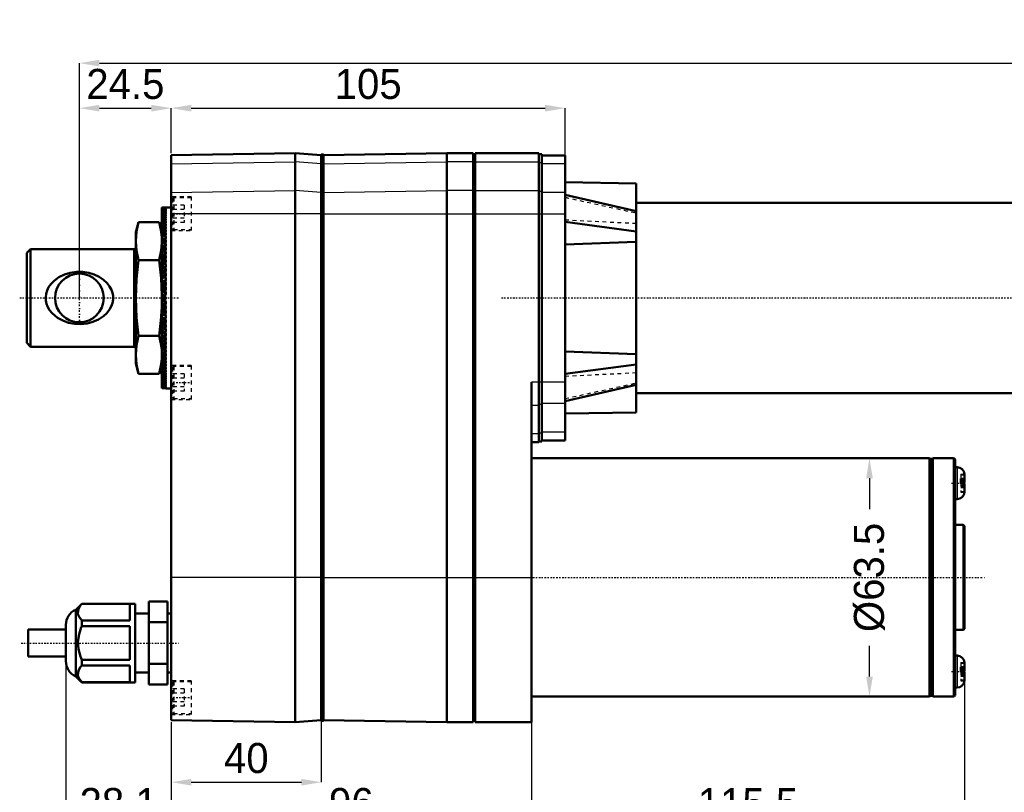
# Model space of a CAD drawing. Header units: millimetres. Extents: x -2 to 963, y 0 to 312.
# Tile 2 of 12: x -2 to 261, y 106 to 312. Entities that reach past the tile are written whole.
import ezdxf

# ---------------------------------------------------------------- set-up
doc = ezdxf.new("R2010")
doc.units = ezdxf.units.MM
doc.linetypes.add('Center', pattern=[1.5, 0.45, -0.5, 0.05, -0.5])
doc.linetypes.add('Dashed', pattern=[2, 1, -1])
for name, color, linetype, lineweight in [('am_0', 7, 'Continuous', 50), ('am_12', 3, 'Continuous', 25), ('am_3', 6, 'Dashed', 25), ('am_6', 2, 'Continuous', 35), ('am_7', 7, 'Center', 25), ('am_8', 3, 'Continuous', 25), ('am_9', 7, 'Continuous', 50)]:
    doc.layers.add(name, color=color, linetype=linetype, lineweight=lineweight)
doc.dimstyles.new('ISO-25', dxfattribs={"dimtxt": 2.5, "dimasz": 2.5, "dimexe": 1.25, "dimexo": 0.625, "dimtad": 1, "dimtxsty": 'Standard', "dimcen": 2.5, "dimadec": 0, "dimazin": 0, "dimtfac": 1, "dimtmove": 0, "dimatfit": 3, "dimfxl": 1, "dimarcsym": 0})

# ---------------------------------------------------------------- blocks, each defined once
blk = doc.blocks.new('4_ID1012G5A404570000L5000T_0_in_ID10K_12_G4A_40_457_0000L50_0__1000')
at = {"layer": 'am_0'}
for p, q in [((71.5, 276.07), (38.5, 275.49)), ((78.5, 275.49), (71.5, 276.07)), ((71.5, 276.07), (71.5, 124.37)), ((79.05, 275.69), (78.5, 275.69)), ((78.5, 275.69), (78.5, 124.74)), ((111.95, 276.07), (79.05, 275.5)), ((79.05, 275.69), (79.05, 124.74)), ((118.95, 276.07), (111.95, 276.07)), ((111.95, 276.07), (111.95, 124.37)), ((118.95, 276.07), (118.95, 124.37)), ((119.5, 275.69), (118.95, 275.69)), ((136.5, 276.07), (119.5, 276.07)), ((119.5, 276.07), (119.5, 124.37)), ((136.5, 276.07), (136.5, 199.06)), ((137.3, 275.78), (136.5, 275.78)), ((137.3, 275.78), (137.3, 199.16)), ((38.5, 275.49), (38.5, 124.95)), ((143.5, 275.47), (137.3, 275.47)), ((143.5, 275.47), (143.5, 199.47)), ((162.45, 267.98), (143.5, 268.31)), ((162.45, 267.98), (162.45, 260.68)), ((162.45, 260.64), (143.5, 265)), ((755, 262.87), (162.45, 262.87)), ((35.99, 236.13), (36, 261.56)), ((36, 261.56), (37, 261.57)), ((37, 261.55), (36, 261.56)), ((36, 261.51), (37, 261.52)), ((37, 261.47), (36, 261.49)), ((36, 261.38), (37, 261.4)), ((37, 261.32), (36, 261.35)), ((36, 261.19), (37, 261.22)), ((37, 261.11), (36, 261.14)), ((36, 260.93), (37, 260.97)), ((37, 260.83), (36, 260.87)), ((36, 260.61), (37, 260.66)), ((37, 260.49), (36, 260.54)), ((36, 260.23), (37, 260.29)), ((37, 260.08), (36, 260.14)), ((38.5, 261.57), (37, 261.57)), ((37, 261.57), (37, 261.57)), ((37, 261.55), (37, 261.52)), ((37, 261.47), (37, 261.4)), ((37, 261.32), (37, 261.22)), ((37, 261.11), (37, 260.97)), ((37, 260.83), (37, 260.66)), ((37, 260.49), (37, 260.29)), ((37, 260.08), (37, 259.85)), ((162.45, 260.64), (162.45, 214.3)), ((29.78, 257.68), (29, 254.97)), ((29.78, 257.68), (35.22, 257.68)), ((36, 254.97), (35.22, 257.68)), ((36, 259.79), (37, 259.85)), ((37, 259.62), (36, 259.69)), ((36, 259.28), (37, 259.35)), ((37, 259.09), (36, 259.17)), ((36, 258.71), (37, 258.79)), ((37, 258.5), (36, 258.59)), ((36, 258.09), (37, 258.18)), ((37, 257.86), (36, 257.95)), ((36, 257.41), (37, 257.5)), ((37, 259.62), (37, 259.35)), ((37, 259.09), (37, 258.79)), ((37, 258.5), (37, 258.18)), ((37, 257.86), (37, 257.5)), ((143.5, 257.75), (162.45, 255.21)), ((29, 254.97), (29, 219.97)), ((37, 257.16), (36, 257.26)), ((36, 256.67), (37, 256.78)), ((37, 256.4), (36, 256.51)), ((36, 255.88), (37, 255.99)), ((37, 255.59), (36, 255.71)), ((36, 255.04), (37, 255.16)), ((37, 254.74), (36, 254.86)), ((37, 257.16), (37, 256.78)), ((37, 256.4), (37, 255.99)), ((37, 255.59), (37, 255.16)), ((37, 254.74), (37, 254.28)), ((35.94, 253.98), (35.92, 254.2)), ((35.99, 253.29), (35.94, 253.98)), ((35.99, 253.08), (35.99, 253.29)), ((36, 252.63), (35.99, 253.08)), ((36, 254.15), (37, 254.28)), ((37, 253.84), (36, 253.96)), ((36, 253.22), (37, 253.35)), ((37, 252.89), (36, 253.02)), ((36, 252.25), (36, 252.63)), ((36, 252.24), (37, 252.38)), ((37, 251.9), (36, 252.04)), ((37, 253.84), (37, 253.35)), ((37, 252.89), (37, 252.38)), ((143.5, 251.76), (162.45, 252.46)), ((1, 250.47), (0, 249.47)), ((0, 249.47), (0, 225.47)), ((28.6, 250.47), (1, 250.47)), ((1, 250.47), (1, 224.47)), ((29, 250.87), (28.6, 250.47)), ((28.6, 250.47), (28.6, 224.47)), ((36, 251.23), (37, 251.37)), ((37, 250.87), (36, 251.01)), ((36, 250.17), (37, 250.32)), ((37, 249.8), (36, 249.95)), ((37, 251.9), (37, 251.37)), ((37, 250.87), (37, 250.32)), ((37, 249.8), (37, 249.24)), ((29.78, 247.57), (35.22, 247.57)), ((36, 249.08), (37, 249.24)), ((37, 248.7), (36, 248.85)), ((36, 247.96), (37, 248.12)), ((37, 247.57), (36, 247.73)), ((36, 246.81), (37, 246.98)), ((37, 248.7), (37, 248.12)), ((37, 247.57), (37, 246.98)), ((37, 246.41), (36, 246.57)), ((36, 245.64), (37, 245.8)), ((37, 245.22), (36, 245.39)), ((36, 244.44), (37, 244.61)), ((37, 244.02), (36, 244.19)), ((37, 246.41), (37, 245.8)), ((37, 245.22), (37, 244.61)), ((36, 243.22), (37, 243.39)), ((37, 242.8), (36, 242.97)), ((36, 241.99), (37, 242.16)), ((37, 241.56), (36, 241.73)), ((37, 244.02), (37, 243.39)), ((37, 242.8), (37, 242.16)), ((37, 241.56), (37, 240.92)), ((36.59, 240.85), (36, 240.95)), ((36, 240.75), (37, 240.92)), ((37, 240.31), (36, 240.49)), ((37, 239.79), (36, 239.96)), ((36, 239.49), (37, 239.67)), ((37, 239.05), (36, 239.23)), ((37, 238.79), (36, 238.97)), ((37, 240.31), (37, 239.67)), ((37, 239.05), (37, 238.41)), ((36, 238.23), (37, 238.41)), ((36, 213.38), (36, 238.1)), ((37, 237.79), (36, 237.97)), ((37, 237.47), (36, 237.47)), ((36, 236.97), (37, 237.15)), ((37, 236.53), (36, 236.71)), ((37, 237.79), (37, 237.15)), ((37, 236.53), (37, 235.89)), ((35.91, 234.15), (35.93, 234.54)), ((35.93, 234.54), (35.99, 236.13)), ((37, 236.15), (36, 235.97)), ((36, 235.71), (37, 235.89)), ((37, 235.27), (36, 235.45)), ((37, 235.15), (36, 234.98)), ((36, 234.45), (37, 234.63)), ((37, 234.02), (36, 234.19)), ((36.59, 234.09), (36, 233.99)), ((37, 235.27), (37, 234.63)), ((37, 234.02), (37, 233.38)), ((36, 233.21), (37, 233.38)), ((37, 232.78), (36, 232.95)), ((36, 231.97), (37, 232.14)), ((37, 231.55), (36, 231.72)), ((37, 232.78), (37, 232.14)), ((37, 231.55), (37, 230.92)), ((36, 230.75), (37, 230.92)), ((37, 230.33), (36, 230.5)), ((36, 229.55), (37, 229.72)), ((37, 229.14), (36, 229.3)), ((36, 228.37), (37, 228.53)), ((37, 230.33), (37, 229.72)), ((37, 229.14), (37, 228.53)), ((29.78, 227.37), (35.22, 227.37)), ((37, 227.96), (36, 228.13)), ((36, 227.21), (37, 227.37)), ((37, 226.82), (36, 226.98)), ((36, 226.09), (37, 226.24)), ((37, 225.7), (36, 225.86)), ((37, 227.96), (37, 227.37)), ((37, 226.82), (37, 226.24)), ((0, 225.47), (1, 224.47)), ((1, 224.47), (28.6, 224.47)), ((28.6, 224.47), (29, 224.07)), ((35.94, 223.67), (35.82, 224.69)), ((35.98, 223), (35.94, 223.67)), ((36, 224.99), (37, 225.14)), ((37, 224.62), (36, 224.77)), ((36, 223.93), (37, 224.07)), ((37, 223.57), (36, 223.71)), ((37, 225.7), (37, 225.14)), ((37, 224.62), (37, 224.07)), ((37, 223.57), (37, 223.04)), ((143.5, 223.18), (162.45, 222.48)), ((35.92, 220.74), (35.94, 220.97)), ((35.94, 220.97), (35.99, 221.65)), ((36, 222.69), (35.98, 223)), ((35.99, 221.86), (36, 222.31)), ((35.99, 221.65), (35.99, 221.86)), ((36, 222.9), (37, 223.04)), ((37, 222.56), (36, 222.7)), ((36, 222.31), (36, 222.69)), ((36, 221.92), (37, 222.05)), ((37, 221.59), (36, 221.72)), ((36, 220.98), (37, 221.1)), ((37, 220.66), (36, 220.79)), ((37, 222.56), (37, 222.05)), ((37, 221.59), (37, 221.1)), ((37, 220.66), (37, 220.2)), ((29, 219.97), (29.78, 217.26)), ((35.22, 217.26), (36, 219.97)), ((36, 220.08), (37, 220.2)), ((37, 219.78), (36, 219.9)), ((36, 219.23), (37, 219.35)), ((37, 218.95), (36, 219.06)), ((36, 218.43), (37, 218.54)), ((37, 218.16), (36, 218.27)), ((37, 219.78), (37, 219.35)), ((37, 218.95), (37, 218.54)), ((37, 218.16), (37, 217.78)), ((143.5, 217.2), (162.45, 219.72)), ((29.78, 217.26), (35.22, 217.26)), ((36, 217.68), (37, 217.78)), ((37, 217.44), (36, 217.53)), ((36, 216.99), (37, 217.08)), ((37, 216.76), (36, 216.85)), ((36, 216.35), (37, 216.44)), ((37, 216.15), (36, 216.23)), ((36, 215.77), (37, 215.85)), ((37, 215.59), (36, 215.66)), ((36, 215.25), (37, 215.32)), ((37, 217.44), (37, 217.08)), ((37, 216.76), (37, 216.44)), ((37, 216.15), (37, 215.85)), ((37, 215.59), (37, 215.32)), ((37, 215.09), (36, 215.15)), ((36, 214.8), (37, 214.86)), ((37, 214.65), (36, 214.71)), ((36, 214.4), (37, 214.45)), ((37, 214.28), (36, 214.33)), ((36, 214.07), (37, 214.11)), ((37, 213.97), (36, 214.01)), ((36, 213.8), (37, 213.83)), ((37, 213.72), (36, 213.75)), ((36, 213.59), (37, 213.62)), ((37, 213.54), (36, 213.56)), ((36, 213.45), (37, 213.47)), ((37, 213.42), (36, 213.43)), ((36, 213.38), (37, 213.39)), ((37, 213.37), (36, 213.38)), ((37, 215.09), (37, 214.86)), ((37, 214.65), (37, 214.45)), ((37, 214.28), (37, 214.11)), ((37, 213.97), (37, 213.83)), ((37, 213.72), (37, 213.62)), ((37, 213.54), (37, 213.47)), ((37, 213.42), (37, 213.39)), ((37, 213.37), (37, 213.37)), ((37, 213.37), (38.5, 213.37)), ((134.5, 124.37), (134.5, 215.01)), ((143.5, 209.92), (162.45, 214.3)), ((162.45, 214.27), (162.45, 206.96)), ((162.45, 212.07), (755, 212.07)), ((143.5, 206.63), (162.45, 206.96)), ((134.5, 199.06), (136.5, 199.06)), ((136.5, 199.16), (137.3, 199.16)), ((137.3, 199.47), (143.5, 199.47)), ((240.65, 194.72), (134.5, 194.72)), ((241, 194.37), (240.65, 194.72)), ((240.65, 194.72), (240.65, 131.22)), ((241.5, 194.57), (241, 194.57)), ((241, 194.57), (241, 131.37)), ((247, 194.72), (241.5, 194.72)), ((241.5, 194.72), (241.5, 131.22)), ((247.5, 194.22), (247.5, 131.72)), ((248, 192.33), (247.5, 192.33)), ((249, 188.18), (249, 189.36)), ((249.99, 190.5), (250, 190.32)), ((250, 190.47), (249.99, 190.5)), ((250, 190.32), (250, 188.3)), ((249, 188.86), (250, 188.86)), ((250, 187.87), (250, 185.84)), ((247.5, 183.83), (248, 183.83)), ((250, 186.05), (249.99, 185.87)), ((249.99, 185.87), (250, 185.7)), ((249.99, 185.66), (250, 185.84)), ((249.5, 176.97), (247.5, 176.97)), ((250, 176.47), (250, 149.47)), ((14.6, 155.97), (13, 154.37)), ((28.9, 155.97), (14.6, 155.97)), ((14.6, 155.97), (14.6, 155.94)), ((14.6, 155.94), (27.4, 155.94)), ((27.4, 155.94), (27.4, 151.47)), ((28.9, 155.97), (28.9, 134.97)), ((37.5, 156.56), (32.5, 156.56)), ((32.5, 156.56), (32.5, 134.39)), ((37.5, 156.56), (37.5, 134.39)), ((13, 154.37), (13, 136.57)), ((32.5, 153.35), (28.9, 153.35)), ((38.5, 153.35), (37.5, 153.35)), ((10.4, 150.29), (10.4, 140.65)), ((27.4, 151.47), (14.6, 151.47)), ((14.6, 151.47), (14.6, 149.95)), ((14.6, 149.95), (27.4, 149.95)), ((27.4, 149.95), (27.4, 141)), ((37.5, 151.02), (32.5, 151.02)), ((10.4, 149.07), (0.35, 149.07)), ((0.35, 149.07), (0.35, 141.87)), ((247.5, 148.97), (249.5, 148.97)), ((0.35, 141.87), (10.4, 141.87)), ((248, 142.11), (247.5, 142.11)), ((27.4, 141), (14.6, 141)), ((14.6, 141), (14.6, 139.48)), ((14.6, 139.48), (27.4, 139.48)), ((27.4, 139.48), (27.4, 135.01)), ((37.5, 139.93), (32.5, 139.93)), ((249.99, 140.28), (250, 140.1)), ((250, 140.24), (249.99, 140.28)), ((250, 140.1), (250, 138.07)), ((13, 136.57), (14.6, 134.97)), ((28.9, 137.6), (32.5, 137.6)), ((37.5, 137.6), (38.5, 137.6)), ((249, 137.95), (249, 139.13)), ((249, 138.63), (250, 138.63)), ((250, 137.64), (250, 135.62)), ((27.4, 135.01), (14.6, 135.01)), ((14.6, 135.01), (14.6, 134.97)), ((14.6, 134.97), (28.9, 134.97)), ((37.5, 134.39), (32.5, 134.39)), ((250, 135.83), (249.99, 135.65)), ((249.99, 135.65), (250, 135.47)), ((249.99, 135.44), (250, 135.62)), ((240.65, 131.22), (241, 131.57)), ((241, 131.37), (241.5, 131.37)), ((247.5, 133.61), (248, 133.61)), ((134.5, 131.22), (240.65, 131.22)), ((241.5, 131.22), (247, 131.22)), ((38.5, 124.95), (71.5, 124.37)), ((71.5, 124.37), (78.5, 124.95)), ((78.5, 124.74), (79.05, 124.74)), ((79.05, 124.94), (111.95, 124.37)), ((111.95, 124.37), (118.95, 124.37)), ((118.95, 124.74), (119.5, 124.74)), ((119.5, 124.37), (134.5, 124.37))]:
    blk.add_line(p, q, dxfattribs=at)
for points in [[(29.78, 257.68), (29.21, 255.16), (29, 252.63)], [(35.92, 254.2), (35.79, 255.15), (35.22, 257.68)], [(29, 252.63), (29.21, 250.1), (29.78, 247.57)], [(35.22, 247.57), (35.79, 250.09), (36, 252.25)], [(29.78, 247.57), (29.21, 242.55), (29, 237.47)], [(36, 238.1), (35.78, 242.74), (35.22, 247.57)], [(8.12, 232.21), (9.54, 231.43), (11.08, 230.88), (12.72, 230.57), (14.39, 230.5), (16.03, 230.68), (17.6, 231.09), (19.09, 231.74), (20.44, 232.62), (21.31, 233.43), (22.05, 234.37), (22.5, 235.19), (22.82, 236.08), (22.98, 237.03), (22.97, 237.99), (22.83, 238.82), (22.56, 239.61), (22.06, 240.55), (21.43, 241.39), (20.41, 242.34), (19.24, 243.12), (17.94, 243.73), (16.54, 244.15), (14.88, 244.41), (13.18, 244.41), (11.57, 244.18), (10.02, 243.71), (8.55, 243), (7.24, 242.05), (6.45, 241.24), (5.79, 240.31), (5.39, 239.49), (5.12, 238.61), (5.01, 237.68), (5.05, 236.75), (5.23, 235.93), (5.52, 235.15), (6.06, 234.21), (6.74, 233.37), (8.12, 232.21)], [(29, 237.47), (29.22, 232.2), (29.78, 227.37)], [(35.22, 227.37), (35.79, 232.39), (35.91, 234.15)], [(29.78, 227.37), (29.21, 224.85), (29, 222.31)], [(35.82, 224.69), (35.79, 224.84), (35.22, 227.37)], [(29, 222.31), (29.21, 219.79), (29.78, 217.26)], [(35.22, 217.26), (35.79, 219.78), (35.92, 220.74)], [(250, 189.05), (249.93, 189.15), (249.62, 189.26), (249.13, 189.34), (249, 189.36)], [(249, 188.18), (249.52, 188.1), (249.86, 188), (250, 187.88), (250, 187.87)], [(249.59, 188.08), (249.86, 188.17), (250, 188.28), (250, 188.3)], [(14.6, 151.47), (13.92, 152.45), (13.71, 152.98), (13.61, 153.51), (13.73, 154.48), (14.23, 155.46), (14.6, 155.94)], [(14.6, 141), (14.26, 141.87), (13.75, 143.81), (13.61, 145.82), (13.89, 147.82), (14.51, 149.74), (14.6, 149.95)], [(14.6, 135.01), (13.92, 136), (13.71, 136.52), (13.61, 137.06), (13.73, 138.03), (14.23, 139.01), (14.6, 139.48)], [(250, 138.82), (249.93, 138.92), (249.62, 139.03), (249.13, 139.12), (249, 139.13)], [(249, 137.95), (249.52, 137.87), (249.86, 137.77), (250, 137.66), (250, 137.64)], [(249.59, 137.86), (249.86, 137.94), (250, 138.06), (250, 138.07)]]:
    blk.add_lwpolyline(points, dxfattribs=at)
blk.add_circle((14, 237.47), 6.5, dxfattribs=at)
for centre, radius, start, end in [((247, 194.22), 0.5, 0, 90), ((248, 190.33), 2, 3.8918, 90), ((248, 185.83), 2, 270, 356.0987), ((249.5, 176.47), 0.5, 0, 90), ((14.9, 150.29), 4.5, 114.975, 180), ((249.5, 149.47), 0.5, 270, 0), ((248, 140.11), 2, 3.8918, 90), ((14.9, 140.65), 4.5, 180, 245.025), ((248, 135.61), 2, 270, 356.0987), ((247, 131.72), 0.5, 270, 360)]:
    blk.add_arc(centre, radius, start, end, dxfattribs=at)
at = {"layer": 'am_12'}
for p, q in [((38.5, 273.22), (71.5, 273.76)), ((78.5, 273.22), (71.5, 273.76)), ((79.05, 273.43), (78.5, 273.43)), ((79.05, 273.23), (111.95, 273.76)), ((118.95, 273.76), (111.95, 273.76)), ((119.5, 273.43), (118.95, 273.43)), ((119.5, 273.76), (136.5, 273.76)), ((137.3, 273.5), (136.5, 273.5)), ((143.5, 273.22), (137.3, 273.22)), ((38.5, 265.57), (71.5, 266.12)), ((78.5, 265.57), (71.5, 266.12)), ((79.05, 265.79), (78.5, 265.79)), ((79.05, 265.58), (111.95, 266.12)), ((118.95, 266.12), (111.95, 266.12)), ((119.5, 265.79), (118.95, 265.79)), ((119.5, 266.12), (136.5, 266.12)), ((137.3, 265.86), (136.5, 265.86)), ((143.5, 265.57), (137.3, 265.57)), ((78.5, 259.93), (38.5, 259.93)), ((79.05, 259.93), (78.5, 259.93)), ((79.05, 259.93), (118.95, 259.93)), ((119.5, 259.93), (118.95, 259.93)), ((119.5, 259.93), (143.5, 259.93)), ((143.5, 215.01), (134.5, 215.01)), ((136.5, 208.83), (134.5, 208.83)), ((137.3, 209.08), (136.5, 209.08)), ((143.5, 209.37), (137.3, 209.37)), ((136.5, 201.26), (134.5, 201.26)), ((137.3, 201.44), (136.5, 201.44)), ((143.5, 201.72), (137.3, 201.72)), ((247, 194.72), (247, 131.22)), ((248, 192.33), (248, 183.83)), ((249, 188.86), (250, 188.86)), ((249, 188.48), (250, 188.48)), ((249.5, 176.97), (249.5, 148.97)), ((78.5, 162.97), (38.5, 162.97)), ((79.05, 162.96), (78.5, 162.96)), ((79.05, 162.97), (118.95, 162.97)), ((119.5, 162.96), (118.95, 162.96)), ((119.5, 162.97), (134.5, 162.97)), ((248, 142.11), (248, 133.61)), ((249, 138.64), (250, 138.64)), ((249, 138.26), (250, 138.26))]:
    blk.add_line(p, q, dxfattribs=at)
at = {"layer": 'am_3'}
for p, q in [((43.8, 264.43), (38.5, 264.43)), ((38.85, 263.88), (38.85, 255.98)), ((43.8, 264.18), (39.15, 264.18)), ((39.15, 264.18), (39.15, 255.68)), ((43.8, 264.43), (43.8, 255.43)), ((162.45, 260.64), (143.5, 265.02)), ((143.5, 264.3), (162.45, 260.12)), ((143.5, 264.29), (162.45, 260.12)), ((37, 261.57), (37, 261.55)), ((37, 261.52), (37, 261.47)), ((37, 261.4), (37, 261.32)), ((37, 261.22), (37, 261.11)), ((37, 260.97), (37, 260.83)), ((37, 260.66), (37, 260.49)), ((37, 260.29), (37, 260.08)), ((41.95, 262.24), (38.85, 262.24)), ((41.95, 261.08), (38.85, 261.08)), ((41.95, 262.24), (41.95, 257.62)), ((37, 259.85), (37, 259.62)), ((37, 259.35), (37, 259.09)), ((37, 258.79), (37, 258.5)), ((37, 258.18), (37, 257.86)), ((37, 257.5), (37, 257.16)), ((41.95, 258.78), (38.85, 258.78)), ((41.95, 257.62), (38.85, 257.62)), ((143.5, 258.31), (162.45, 257.37)), ((143.5, 257.74), (162.45, 255.21)), ((37, 256.57), (36, 256.56)), ((37, 256.56), (36, 256.56)), ((37, 256.53), (36, 256.51)), ((37, 256.5), (36, 256.51)), ((37, 256.43), (36, 256.41)), ((37, 256.39), (36, 256.41)), ((37, 256.29), (36, 256.25)), ((37, 256.22), (36, 256.25)), ((37, 256.09), (36, 256.04)), ((37, 256.01), (36, 256.04)), ((37, 255.84), (36, 255.78)), ((37, 255.74), (36, 255.78)), ((37, 255.54), (36, 255.48)), ((37, 255.42), (36, 255.48)), ((37, 255.19), (36, 255.12)), ((37, 255.05), (36, 255.12)), ((37, 254.79), (36, 254.71)), ((37, 254.64), (36, 254.71)), ((37, 256.78), (37, 256.4)), ((37, 255.99), (37, 255.59)), ((37, 255.16), (37, 254.74)), ((38.5, 255.43), (43.8, 255.43)), ((39.15, 255.68), (43.8, 255.68)), ((37, 254.34), (36, 254.26)), ((37, 254.18), (36, 254.26)), ((37, 253.85), (36, 253.76)), ((37, 253.67), (36, 253.76)), ((37, 253.31), (36, 253.21)), ((37, 253.28), (36, 251.47)), ((37, 253.25), (36, 251.45)), ((37, 253.11), (36, 253.21)), ((37, 253.19), (36, 251.39)), ((37, 253.08), (36, 251.3)), ((37, 252.93), (36, 251.16)), ((37, 252.74), (36, 250.99)), ((37, 252.73), (36, 252.62)), ((37, 252.52), (36, 252.62)), ((37, 252.5), (36, 250.78)), ((37, 252.23), (36, 250.54)), ((37, 252.11), (36, 251.99)), ((37, 254.28), (37, 253.84)), ((37, 253.35), (37, 252.89)), ((37, 252.38), (37, 251.9)), ((37, 251.88), (36, 251.99)), ((37, 251.91), (36, 250.26)), ((37, 251.55), (36, 249.94)), ((37, 251.45), (36, 251.33)), ((37, 251.21), (36, 251.33)), ((37, 251.16), (36, 249.59)), ((37, 250.75), (36, 250.62)), ((37, 250.73), (36, 249.21)), ((37, 250.49), (36, 250.62)), ((37, 250.26), (36, 248.8)), ((37, 250.01), (36, 249.87)), ((37, 249.74), (36, 249.87)), ((37, 249.75), (36, 248.35)), ((37, 251.37), (37, 250.87)), ((37, 250.32), (37, 249.8)), ((37, 249.24), (36, 249.1)), ((37, 249.22), (36, 247.87)), ((37, 248.96), (36, 249.1)), ((37, 248.65), (36, 247.37)), ((37, 248.44), (36, 248.29)), ((37, 248.15), (36, 248.29)), ((37, 248.05), (36, 246.84)), ((37, 247.6), (36, 247.45)), ((37, 247.3), (36, 247.45)), ((37, 247.42), (36, 246.28)), ((37, 249.24), (37, 248.7)), ((37, 248.12), (37, 247.57)), ((37, 246.98), (37, 246.41)), ((37, 246.76), (36, 245.7)), ((37, 246.74), (36, 246.58)), ((37, 246.43), (36, 246.58)), ((37, 246.08), (36, 245.09)), ((37, 245.85), (36, 245.69)), ((37, 245.54), (36, 245.69)), ((37, 245.37), (36, 244.47)), ((37, 244.94), (36, 244.78)), ((37, 244.62), (36, 244.78)), ((37, 244.65), (36, 243.83)), ((37, 245.8), (37, 245.22)), ((37, 244.61), (37, 244.02)), ((37, 244.01), (36, 243.85)), ((37, 243.9), (36, 243.16)), ((37, 243.68), (36, 243.85)), ((37, 243.13), (36, 242.49)), ((37, 243.07), (36, 242.89)), ((37, 242.73), (36, 242.89)), ((37, 242.35), (36, 241.8)), ((37, 242.1), (36, 241.93)), ((37, 241.76), (36, 241.93)), ((37, 241.56), (36, 241.09)), ((37, 243.39), (37, 242.8)), ((37, 242.16), (37, 241.56)), ((37, 241.13), (36, 240.95)), ((37, 240.76), (36, 240.38)), ((37, 240.14), (36, 239.96)), ((37, 239.94), (36, 239.66)), ((37, 239.14), (36, 238.97)), ((37, 239.12), (36, 238.93)), ((37, 240.78), (36.59, 240.85)), ((37, 240.92), (37, 240.31)), ((37, 239.67), (37, 239.12)), ((37, 238.3), (36, 238.2)), ((37, 238.15), (36, 237.97)), ((37, 236.79), (36, 236.97)), ((37, 236.64), (36, 236.74)), ((37, 238.41), (37, 238.15)), ((37, 236.79), (37, 236.53)), ((37, 235.82), (36, 236.01)), ((37, 235.8), (36, 235.97)), ((37, 235), (36, 235.28)), ((37, 234.8), (36, 234.98)), ((37, 234.18), (36, 234.56)), ((37, 233.81), (36, 233.99)), ((37, 233.38), (36, 233.85)), ((37, 234.16), (36.59, 234.09)), ((37, 235.82), (37, 235.27)), ((37, 234.63), (37, 234.02)), ((37, 233.18), (36, 233.01)), ((37, 232.59), (36, 233.14)), ((37, 232.84), (36, 233.01)), ((37, 231.81), (36, 232.45)), ((37, 232.21), (36, 232.05)), ((37, 231.87), (36, 232.05)), ((37, 231.04), (36, 231.78)), ((37, 231.26), (36, 231.09)), ((37, 230.29), (36, 231.11)), ((37, 230.93), (36, 231.09)), ((37, 233.38), (37, 232.78)), ((37, 232.14), (37, 231.55)), ((37, 229.57), (36, 230.47)), ((37, 230.32), (36, 230.16)), ((37, 230), (36, 230.16)), ((37, 228.86), (36, 229.85)), ((37, 229.4), (36, 229.25)), ((37, 229.09), (36, 229.25)), ((37, 228.18), (36, 229.24)), ((37, 227.52), (36, 228.66)), ((37, 228.51), (36, 228.36)), ((37, 230.92), (37, 230.33)), ((37, 229.72), (37, 229.14)), ((37, 228.53), (37, 227.96)), ((37, 228.2), (36, 228.36)), ((37, 226.89), (36, 228.1)), ((37, 227.64), (36, 227.49)), ((37, 226.29), (36, 227.57)), ((37, 227.34), (36, 227.49)), ((37, 225.72), (36, 227.07)), ((37, 226.79), (36, 226.65)), ((37, 226.5), (36, 226.65)), ((37, 225.19), (36, 226.59)), ((37, 224.68), (36, 226.14)), ((37, 225.98), (36, 225.84)), ((37, 225.7), (36, 225.84)), ((37, 227.37), (37, 226.82)), ((37, 226.24), (37, 225.7)), ((37, 224.21), (36, 225.73)), ((37, 223.78), (36, 225.35)), ((37, 225.2), (36, 225.07)), ((37, 224.93), (36, 225.07)), ((37, 223.39), (36, 225)), ((37, 223.03), (36, 224.68)), ((37, 224.45), (36, 224.32)), ((37, 222.71), (36, 224.4)), ((37, 224.19), (36, 224.32)), ((37, 222.44), (36, 224.16)), ((37, 222.2), (36, 223.95)), ((37, 222.01), (36, 223.78)), ((37, 223.73), (36, 223.61)), ((37, 221.86), (36, 223.64)), ((37, 223.49), (36, 223.61)), ((37, 221.75), (36, 223.55)), ((37, 221.69), (36, 223.49)), ((37, 221.66), (36, 223.47)), ((37, 225.14), (37, 224.62)), ((37, 224.07), (37, 223.57)), ((37, 223.06), (36, 222.95)), ((37, 222.83), (36, 222.95)), ((37, 222.42), (36, 222.32)), ((37, 222.21), (36, 222.32)), ((37, 221.83), (36, 221.73)), ((37, 221.63), (36, 221.73)), ((37, 221.27), (36, 221.18)), ((37, 221.09), (36, 221.18)), ((37, 220.76), (36, 220.68)), ((37, 220.6), (36, 220.68)), ((37, 223.04), (37, 222.56)), ((37, 222.05), (37, 221.59)), ((37, 221.1), (37, 220.66)), ((37, 220.3), (36, 220.23)), ((37, 220.15), (36, 220.23)), ((37, 219.89), (36, 219.82)), ((37, 219.75), (36, 219.82)), ((37, 219.52), (36, 219.46)), ((37, 219.4), (36, 219.46)), ((37, 219.2), (36, 219.16)), ((37, 219.1), (36, 219.16)), ((37, 218.93), (36, 218.9)), ((37, 218.85), (36, 218.9)), ((37, 218.72), (36, 218.69)), ((37, 218.65), (36, 218.69)), ((37, 218.55), (36, 218.53)), ((37, 218.51), (36, 218.53)), ((37, 218.44), (36, 218.43)), ((37, 218.41), (36, 218.43)), ((37, 218.37), (36, 218.38)), ((37, 218.38), (36, 218.38)), ((37, 220.2), (37, 219.78)), ((37, 219.35), (37, 218.95)), ((37, 218.54), (37, 218.16)), ((43.8, 219.43), (38.5, 219.43)), ((38.85, 218.88), (38.85, 210.98)), ((43.8, 219.18), (39.15, 219.18)), ((39.15, 219.18), (39.15, 210.68)), ((43.8, 219.43), (43.8, 210.43)), ((143.5, 217.19), (162.45, 219.72)), ((37, 217.78), (37, 217.44)), ((37, 217.08), (37, 216.76)), ((37, 216.44), (37, 216.15)), ((37, 215.85), (37, 215.59)), ((37, 215.32), (37, 215.09)), ((41.95, 217.24), (38.85, 217.24)), ((41.95, 216.08), (38.85, 216.08)), ((41.95, 217.24), (41.95, 212.62)), ((143.5, 216.63), (162.45, 217.57)), ((37, 214.86), (37, 214.65)), ((37, 214.45), (37, 214.28)), ((37, 214.11), (37, 213.97)), ((37, 213.83), (37, 213.72)), ((37, 213.62), (37, 213.54)), ((37, 213.47), (37, 213.42)), ((37, 213.39), (37, 213.37)), ((41.95, 213.78), (38.85, 213.78)), ((143.5, 210.65), (162.45, 214.81)), ((143.5, 210.65), (162.45, 214.81)), ((143.5, 209.92), (162.45, 214.3)), ((38.5, 210.43), (43.8, 210.43)), ((41.95, 212.62), (38.85, 212.62)), ((39.15, 210.68), (43.8, 210.68)), ((249, 190.5), (249.99, 190.5)), ((249, 190.5), (249, 189.36)), ((249, 190.29), (249.99, 190.29)), ((249, 189.27), (250, 189.27)), ((249, 189.06), (250, 189.06)), ((249.99, 190.29), (250, 190.47)), ((249, 188.18), (249, 185.66)), ((249, 187.99), (249.1, 188)), ((249, 187.68), (250, 187.68)), ((250, 187.31), (249, 187.31)), ((249, 187.3), (250, 187.3)), ((249, 187.1), (250, 187.1)), ((249, 186.9), (250, 186.9)), ((249, 185.87), (249.99, 185.87)), ((249, 185.66), (249.99, 185.66)), ((250, 185.7), (249.99, 185.66)), ((249, 140.28), (249.99, 140.28)), ((249, 140.28), (249, 139.13)), ((249, 140.07), (249.99, 140.07)), ((249.99, 140.07), (250, 140.24)), ((249, 139.04), (250, 139.04)), ((249, 138.84), (250, 138.84)), ((249, 137.95), (249, 135.44)), ((249, 137.76), (249.1, 137.78)), ((249, 137.46), (250, 137.46)), ((249, 137.08), (250, 137.08)), ((250, 137.08), (249, 137.08)), ((249, 136.88), (250, 136.88)), ((249, 136.67), (250, 136.67)), ((43.8, 135.42), (38.5, 135.42)), ((38.85, 134.87), (38.85, 126.97)), ((43.8, 135.17), (39.15, 135.17)), ((39.15, 135.17), (39.15, 126.67)), ((43.8, 135.42), (43.8, 126.42)), ((249, 135.65), (249.99, 135.65)), ((249, 135.44), (249.99, 135.44)), ((250, 135.47), (249.99, 135.44)), ((41.95, 133.23), (38.85, 133.23)), ((41.95, 132.08), (38.85, 132.08)), ((41.95, 133.23), (41.95, 128.62)), ((41.95, 129.77), (38.85, 129.77)), ((38.5, 126.42), (43.8, 126.42)), ((41.95, 128.62), (38.85, 128.62)), ((39.15, 126.67), (43.8, 126.67))]:
    blk.add_line(p, q, dxfattribs=at)
for points in [[(250, 187.12), (249.93, 187.02), (249.62, 186.91), (249.13, 186.82), (249, 186.81)], [(249.1, 188), (249.52, 188.06), (249.59, 188.08)], [(250, 136.89), (249.93, 136.79), (249.62, 136.68), (249.13, 136.6), (249, 136.58)], [(249.1, 137.78), (249.52, 137.84), (249.59, 137.86)]]:
    blk.add_lwpolyline(points, dxfattribs=at)
for centre, start, end in [((39.15, 263.88), 90, 180), ((39.15, 255.98), 180, 270), ((39.15, 218.88), 90, 180), ((39.15, 210.98), 180, 270), ((39.15, 134.87), 90, 180), ((39.15, 126.97), 180, 270)]:
    blk.add_arc(centre, 0.3, start, end, dxfattribs=at)
at = {"layer": 'am_7'}
for p, q in [((38.23, 259.93), (44.06, 259.93)), ((14, 230.64), (14, 244.29)), ((-1.92, 237.47), (40.42, 237.47)), ((126.5, 237.47), (795.3, 237.47)), ((38.23, 214.93), (44.06, 214.93)), ((246.53, 188.08), (250.16, 188.08)), ((128.72, 162.97), (255.78, 162.97)), ((-1.56, 145.47), (40.41, 145.47)), ((246.53, 137.86), (250.16, 137.86)), ((38.23, 130.92), (44.06, 130.92))]:
    blk.add_line(p, q, dxfattribs=at)
at = {"layer": 'am_6'}
for tag, p, flags in [('NB', (800.3, 276.07), 8), ('NN', (800.3, 275.57), 8), ('CATALOG', (800.3, 273.57), 8), ('NT', (800.3, 275.07), 8), ('NBSYN', (800.3, 274.57), 8), ('LINA', (800.3, 274.07), 8), ('MODEL', (800.3, 273.07), 8), ('IV', (800.3, 272.57), 8), ('STROKE', (800.3, 271.07), 8), ('GR', (800.3, 271.57), 8), ('MAST', (800.3, 272.07), 8), ('POS', (800.3, 270.57), 8), ('FC', (800.3, 270.07), 8), ('RC', (800.3, 269.57), 8), ('POORC', (800.3, 269.07), 8), ('PF', (800.3, 268.57), 8), ('LS', (800.3, 268.07), 8), ('IL', (800.3, 267.57), 8), ('TEXT', (800.3, 266.07), 8), ('OPTION', (800.3, 267.07), 8), ('CL', (800.3, 266.57), 8), ('PSOL_0', (800.3, 265.07), 9), ('PSOL_1', (800.3, 264.57), 9), ('PSOL_2', (800.3, 264.07), 9), ('PSOL_3', (800.3, 263.57), 9), ('PSOL_4', (800.3, 263.07), 9)]:
    blk.add_attdef(tag, p, '', height=0.5, dxfattribs=dict(at, flags=flags))
blk = doc.blocks.new('*D7')
at = {"layer": 'am_8', "color": 0, "lineweight": -2}
for p, q in [((240.65, 194.72), (224.65, 194.72)), ((224.65, 189.39), (224.65, 181.18)), ((224.65, 136.55), (224.65, 144.76)), ((240.65, 131.22), (224.65, 131.22))]:
    blk.add_line(p, q, dxfattribs=at)
at = {"layer": 'am_8', "color": 0}
for points in [[(225.54, 189.39), (223.76, 189.39), (224.65, 194.72)], [(223.76, 136.55), (225.54, 136.55), (224.65, 131.22)]]:
    blk.add_solid(points, dxfattribs=at)
at = {"layer": 'Defpoints', "color": 0}
for p in [(240.65, 194.72), (228.65, 131.22), (240.65, 131.22)]:
    blk.add_point(p, dxfattribs=at)
at = {"layer": 'am_8', "color": 0, "insert": (224.65, 162.97), "char_height": 8, "attachment_point": 5, "rotation": 90}
blk.add_mtext('Ø63.5', dxfattribs=at)
blk = doc.blocks.new('*D9')
at = {"layer": 'am_8', "color": 0, "lineweight": -2}
for p, q in [((14, 237.47), (14, 288.07)), ((19.33, 288.07), (33.17, 288.07)), ((38.5, 276.07), (38.5, 288.07))]:
    blk.add_line(p, q, dxfattribs=at)
at = {"layer": 'am_8', "color": 0}
for points in [[(19.33, 288.96), (19.33, 287.18), (14, 288.07)], [(33.17, 287.18), (33.17, 288.96), (38.5, 288.07)]]:
    blk.add_solid(points, dxfattribs=at)
at = {"layer": 'Defpoints', "color": 0}
for p in [(38.5, 284.07), (38.5, 276.07), (14, 237.47)]:
    blk.add_point(p, dxfattribs=at)
at = {"layer": 'am_8', "color": 0, "insert": (26.25, 294.47), "char_height": 8, "attachment_point": 5}
blk.add_mtext('24.5', dxfattribs=at)
blk = doc.blocks.new('*D10')
at = {"layer": 'am_8', "color": 0, "lineweight": -2}
for p, q in [((38.5, 276.07), (38.5, 288.07)), ((43.83, 288.07), (138.17, 288.07)), ((143.5, 275.47), (143.5, 288.07))]:
    blk.add_line(p, q, dxfattribs=at)
at = {"layer": 'am_8', "color": 0}
for points in [[(43.83, 288.96), (43.83, 287.18), (38.5, 288.07)], [(138.17, 287.18), (138.17, 288.96), (143.5, 288.07)]]:
    blk.add_solid(points, dxfattribs=at)
at = {"layer": 'Defpoints', "color": 0}
for p in [(143.5, 284.07), (38.5, 276.07), (143.5, 275.47)]:
    blk.add_point(p, dxfattribs=at)
at = {"layer": 'am_8', "color": 0, "insert": (91, 294.47), "char_height": 8, "attachment_point": 5}
blk.add_mtext('105', dxfattribs=at)
blk = doc.blocks.new('*D11')
at = {"layer": 'am_8', "color": 0, "lineweight": -2}
for p, q in [((14, 237.47), (14, 300.07)), ((19.33, 300.07), (773.67, 300.07)), ((779, 237.47), (779, 300.07))]:
    blk.add_line(p, q, dxfattribs=at)
at = {"layer": 'am_8', "color": 0}
for points in [[(19.33, 300.96), (19.33, 299.18), (14, 300.07)], [(773.67, 299.18), (773.67, 300.96), (779, 300.07)]]:
    blk.add_solid(points, dxfattribs=at)
at = {"layer": 'Defpoints', "color": 0}
for p in [(779, 296.07), (14, 237.47), (779, 237.47)]:
    blk.add_point(p, dxfattribs=at)
at = {"layer": 'am_8', "color": 0, "insert": (396.5, 306.47), "char_height": 8, "attachment_point": 5}
blk.add_mtext('765', dxfattribs=at)
blk = doc.blocks.new('*D12')
at = {"layer": 'am_8', "color": 0, "lineweight": -2}
for p, q in [((10.4, 140.65), (10.4, 96.37)), ((38.5, 124.37), (38.5, 96.37)), ((15.73, 96.37), (33.17, 96.37))]:
    blk.add_line(p, q, dxfattribs=at)
at = {"layer": 'am_8', "color": 0}
for points in [[(15.73, 97.26), (15.73, 95.48), (10.4, 96.37)], [(33.17, 95.48), (33.17, 97.26), (38.5, 96.37)]]:
    blk.add_solid(points, dxfattribs=at)
at = {"layer": 'Defpoints', "color": 0}
for p in [(10.4, 140.65), (38.5, 124.37), (38.5, 100.37)]:
    blk.add_point(p, dxfattribs=at)
at = {"layer": 'am_8', "color": 0, "insert": (24.45, 102.77), "char_height": 8, "attachment_point": 5}
blk.add_mtext('28.1', dxfattribs=at)
blk = doc.blocks.new('*D13')
at = {"layer": 'am_8', "color": 0, "lineweight": -2}
for p, q in [((38.5, 124.37), (38.5, 108.37)), ((78.5, 124.74), (78.5, 108.37)), ((43.83, 108.37), (73.17, 108.37))]:
    blk.add_line(p, q, dxfattribs=at)
at = {"layer": 'am_8', "color": 0}
for points in [[(43.83, 109.26), (43.83, 107.48), (38.5, 108.37)], [(73.17, 107.48), (73.17, 109.26), (78.5, 108.37)]]:
    blk.add_solid(points, dxfattribs=at)
at = {"layer": 'Defpoints', "color": 0}
for p in [(38.5, 124.37), (78.5, 124.74), (78.5, 112.37)]:
    blk.add_point(p, dxfattribs=at)
at = {"layer": 'am_8', "color": 0, "insert": (58.5, 114.77), "char_height": 8, "attachment_point": 5}
blk.add_mtext('40', dxfattribs=at)
blk = doc.blocks.new('*D14')
at = {"layer": 'am_8', "color": 0, "lineweight": -2}
for p, q in [((38.5, 124.37), (38.5, 96.37)), ((134.5, 124.37), (134.5, 96.37)), ((43.83, 96.37), (129.17, 96.37))]:
    blk.add_line(p, q, dxfattribs=at)
at = {"layer": 'am_8', "color": 0}
for points in [[(43.83, 97.26), (43.83, 95.48), (38.5, 96.37)], [(129.17, 95.48), (129.17, 97.26), (134.5, 96.37)]]:
    blk.add_solid(points, dxfattribs=at)
at = {"layer": 'Defpoints', "color": 0}
for p in [(38.5, 124.37), (134.5, 124.37), (134.5, 100.37)]:
    blk.add_point(p, dxfattribs=at)
at = {"layer": 'am_8', "color": 0, "insert": (86.5, 102.77), "char_height": 8, "attachment_point": 5}
blk.add_mtext('96', dxfattribs=at)
blk = doc.blocks.new('*D15')
at = {"layer": 'am_8', "color": 0, "lineweight": -2}
for p, q in [((250, 137.86), (250, 96.37)), ((134.5, 124.37), (134.5, 96.37)), ((244.67, 96.37), (139.83, 96.37))]:
    blk.add_line(p, q, dxfattribs=at)
at = {"layer": 'am_8', "color": 0}
for points in [[(139.83, 97.26), (139.83, 95.48), (134.5, 96.37)], [(244.67, 95.48), (244.67, 97.26), (250, 96.37)]]:
    blk.add_solid(points, dxfattribs=at)
at = {"layer": 'Defpoints', "color": 0}
for p in [(250, 137.86), (134.5, 124.37), (134.5, 100.37)]:
    blk.add_point(p, dxfattribs=at)
at = {"layer": 'am_8', "color": 0, "insert": (192.25, 102.77), "char_height": 8, "attachment_point": 5}
blk.add_mtext('115.5', dxfattribs=at)

msp = doc.modelspace()

# ---------------------------------------------------------------- linework, layer by layer
at = {"layer": 'am_9'}
msp.add_point((38.5, 237.47), dxfattribs=at)

# ---------------------------------------------------------------- block references
msp.add_blockref('4_ID1012G5A404570000L5000T_0_in_ID10K_12_G4A_40_457_0000L50_0__1000', (0, 0))

# ---------------------------------------------------------------- dimensions: what is measured, and where the dimension line sits
at = {"layer": 'am_8'}
for base, p1, p2, text, picture, middle in [((779, 300.07), (14, 237.47), (779, 237.47), '765', '*D11', (396.5, 300.07)), ((38.5, 288.07), (14, 237.47), (38.5, 276.07), '24.5', '*D9', (26.25, 288.07)), ((143.5, 288.07), (38.5, 276.07), (143.5, 275.47), '105', '*D10', (91, 288.07)), ((38.5, 96.37), (10.4, 140.653), (38.5, 124.37), '28.1', '*D12', (24.45, 96.37)), ((134.5, 96.37), (250, 137.857), (134.5, 124.37), '115.5', '*D15', (192.25, 96.37)), ((78.5, 108.37), (38.5, 124.37), (78.5, 124.745), '40', '*D13', (58.5, 108.37)), ((134.5, 96.37), (38.5, 124.37), (134.5, 124.37), '96', '*D14', (86.5, 96.37))]:
    dim = msp.add_linear_dim(base=base, p1=p1, p2=p2, text=text, dimstyle='ISO-25', override={"dimtxt": 8, "dimasz": 5.333333, "dimexe": 0, "dimexo": 0, "dimgap": 2.4}, dxfattribs=at)
    dim.commit()
    dim.dimension.update_dxf_attribs({"geometry": picture, "text_midpoint": middle, "dimtype": 160})
dim = msp.add_linear_dim(base=(224.65, 131.22), p1=(240.65, 194.72), p2=(240.65, 131.22), angle=90, text='Ø63.5', dimstyle='ISO-25', override={"dimtxt": 8, "dimasz": 5.333333, "dimexe": 0, "dimexo": 0, "dimgap": 2.4}, dxfattribs=at)
dim.commit()
dim.dimension.update_dxf_attribs({"geometry": '*D7', "text_midpoint": (224.65, 162.97), "dimtype": 160, "text_rotation": 90})

doc.saveas('drawing.dxf')
